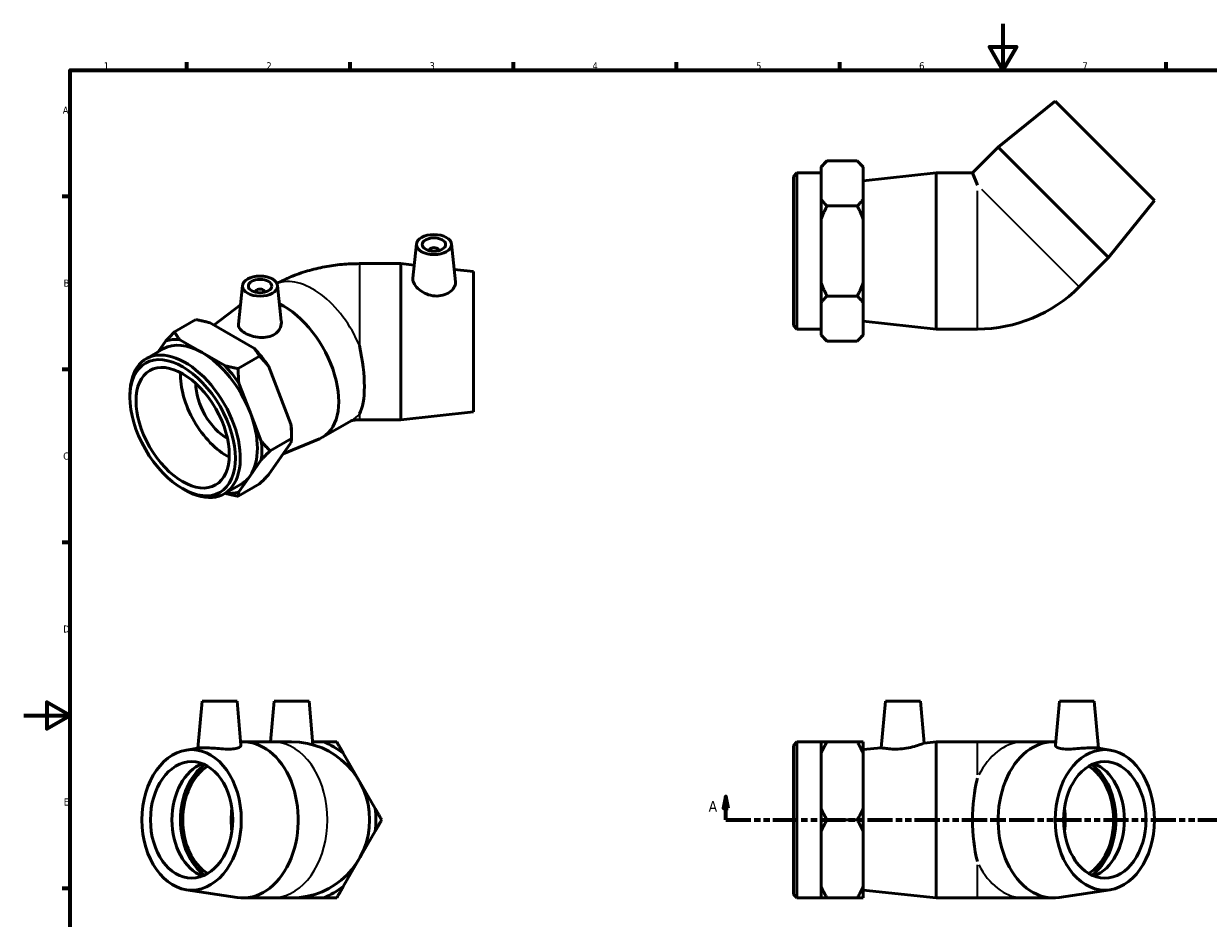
# Model space of a CAD drawing. Header units: millimetres. Extents: x 0 to 897, y -166 to 594.
# Tile 2 of 3: x 0 to 509, y 210 to 594. Entities that reach past the tile are written whole.
import ezdxf

# ---------------------------------------------------------------- set-up
doc = ezdxf.new("R2010")
doc.units = ezdxf.units.MM
doc.linetypes.add('DOUBLE_DASH_CHAIN', pattern=[1.2403, 0.6614, -0.0827, 0.1654, -0.0827, 0.1654, -0.0827])
for name, color, linetype, lineweight in [('Border (ANSI)', 7, 'Continuous', 70), ('Section Line (ANSI)', 7, 'DOUBLE_DASH_CHAIN', 70), ('Visible (ANSI)', 7, 'Continuous', 50), ('Visible Narrow (ANSI)', 7, 'Continuous', 35)]:
    doc.layers.add(name, color=color, linetype=linetype, lineweight=lineweight)
doc.styles.add('Label Text (ANSI)', font='tahoma.ttf')
doc.styles.add('Note Text (ANSI)', font='tahoma.ttf')

# ---------------------------------------------------------------- blocks, each defined once
blk = doc.blocks.new('Borders Default Border')
at = {"layer": 'Border (ANSI)'}
for p, q in [((70.08, 574), (70.08, 577.45)), ((140.17, 574), (140.17, 577.45)), ((210.25, 574), (210.25, 577.45)), ((280.33, 574), (280.33, 577.45)), ((350.42, 574), (350.42, 577.45)), ((490.58, 574), (490.58, 577.45)), ((20, 519.75), (16.55, 519.75)), ((20, 445.5), (16.55, 445.5)), ((20, 371.25), (16.55, 371.25)), ((20, 222.75), (16.55, 222.75))]:
    blk.add_line(p, q, dxfattribs=at)
at = {"layer": 'Border (ANSI)', "flags": 128}
for points in [[(420.5, 594), (420.5, 574), (414.73, 584), (426.27, 584), (420.5, 574)], [(20, 20), (20, 574), (821, 574), (821, 20), (20, 20)], [(0, 297), (20, 297), (10, 302.77), (10, 291.23), (20, 297)]]:
    blk.add_lwpolyline(points, dxfattribs=at)
at = {"layer": 'Border (ANSI)', "color": 230, "true_color": 0xff0080, "char_height": 3.05, "attachment_point": 7, "style": 'Note Text (ANSI)'}
for s, insert in [('1', (34.35, 574.4)), ('2', (104.2, 574.4)), ('3', (174.26, 574.34)), ('4', (244.23, 574.4)), ('5', (314.48, 574.34)), ('6', (384.49, 574.34)), ('7', (454.6, 574.4)), ('A', (16.78, 555.35)), ('B', (17.15, 481.1)), ('C', (16.95, 406.8)), ('D', (16.96, 332.6)), ('E', (17.21, 258.35))]:
    blk.add_mtext(s, dxfattribs=dict(at, insert=insert))
blk = doc.blocks.new('2dTransSection0')
at = {"layer": 'Section Line (ANSI)', "linetype": 'Continuous'}
for p, q in [((301.46, 262.18), (300.46, 257.18)), ((301.46, 257.18), (301.46, 262.18)), ((302.46, 257.18), (301.46, 262.18)), ((595.97, 262.18), (594.97, 257.18)), ((595.97, 257.18), (595.97, 262.18)), ((596.97, 257.18), (595.97, 262.18)), ((300.46, 257.18), (302.46, 257.18)), ((301.46, 252.18), (301.46, 257.18)), ((594.97, 257.18), (596.97, 257.18)), ((595.97, 252.18), (595.97, 257.18)), ((301.46, 252.18), (312.13, 252.18)), ((585.3, 252.18), (595.97, 252.18))]:
    blk.add_line(p, q, dxfattribs=at)
at = {"layer": 'Section Line (ANSI)', "linetype": 'DOUBLE_DASH_CHAIN', "ltscale": 16.346291}
blk.add_line((301.46, 252.18), (595.97, 252.18), dxfattribs=at)
at = {"layer": 'Section Line (ANSI)', "linetype": 'Continuous', "flags": 128}
for points in [[(302.46, 257.18), (301.46, 262.18), (300.46, 257.18), (302.46, 257.18)], [(596.97, 257.18), (595.97, 262.18), (594.97, 257.18), (596.97, 257.18)]]:
    blk.add_lwpolyline(points, dxfattribs=at)
at = {"layer": 'Section Line (ANSI)'}
for points in [[(302.46, 257.18), (301.46, 262.18), (300.46, 257.18), (302.46, 257.18)], [(596.97, 257.18), (595.97, 262.18), (594.97, 257.18), (596.97, 257.18)]]:
    blk.add_solid(points, dxfattribs=at)
at = {"layer": 'Section Line (ANSI)', "char_height": 4.57, "attachment_point": 7, "style": 'Label Text (ANSI)'}
for insert in [(294.1, 255.68), (599.44, 255.68)]:
    blk.add_mtext('A', dxfattribs=dict(at, insert=insert))

msp = doc.modelspace()

# ---------------------------------------------------------------- linework, layer by layer
at = {"layer": 'Visible (ANSI)'}
for p, q in [((442.893, 560.671), (418.427, 540.942)), ((442.893, 560.671), (485.531, 518.032)), ((418.427, 540.942), (407.39, 529.905)), ((418.427, 540.942), (465.803, 493.566)), ((342.431, 532.588), (344.931, 535.088)), ((357.931, 535.088), (344.931, 535.088)), ((360.431, 532.588), (357.931, 535.088)), ((330.531, 528.405), (332.031, 529.905)), ((332.031, 529.905), (332.031, 462.905)), ((332.031, 529.905), (342.431, 529.905)), ((342.431, 532.588), (342.431, 532.253)), ((342.431, 525.417), (342.431, 532.253)), ((360.431, 532.253), (360.431, 532.588)), ((360.431, 518.581), (360.431, 532.253)), ((360.531, 526.555), (391.781, 529.905)), ((391.781, 462.905), (391.781, 529.905)), ((391.781, 529.905), (407.39, 529.905)), ((407.39, 529.905), (409.531, 524.736)), ((330.531, 464.405), (330.531, 528.405)), ((342.431, 518.581), (342.431, 525.417)), ((360.531, 466.255), (360.531, 526.555)), ((360.431, 521.405), (360.531, 521.405)), ((342.431, 518.581), (342.431, 510.077)), ((357.931, 515.747), (344.931, 515.747)), ((360.431, 510.077), (360.431, 518.581)), ((485.531, 518.032), (465.803, 493.566)), ((342.431, 496.405), (342.431, 510.077)), ((360.431, 482.734), (360.431, 510.077)), ((168.688, 499.44), (167.11, 484.729)), ((183.659, 499.44), (185.408, 483.131)), ((174.173, 496.721), (174.173, 496.535)), ((178.173, 496.721), (178.173, 496.535)), ((342.431, 482.734), (342.431, 496.405)), ((465.803, 493.566), (453.252, 481.015)), ((161.908, 490.979), (144.158, 490.979)), ((161.908, 490.979), (161.908, 423.979)), ((167.714, 490.357), (161.908, 490.979)), ((193.158, 487.629), (184.83, 488.522)), ((193.158, 487.629), (193.158, 427.329)), ((94.002, 481.625), (92.214, 464.952)), ((99.487, 478.907), (99.487, 478.72)), ((103.487, 478.907), (103.487, 478.72)), ((108.973, 481.625), (110.62, 466.265)), ((342.431, 482.734), (342.431, 474.23)), ((360.431, 474.23), (360.431, 482.734)), ((81.687, 464.541), (93.108, 473.285)), ((342.431, 467.394), (342.431, 474.23)), ((357.931, 477.064), (344.931, 477.064)), ((360.431, 460.558), (360.431, 474.23)), ((360.431, 471.405), (360.531, 471.405)), ((73.963, 466.953), (64.77, 461.659)), ((99.074, 454.528), (79.739, 465.662)), ((330.531, 464.405), (332.031, 462.905)), ((332.031, 462.905), (342.431, 462.905)), ((342.431, 460.558), (342.431, 467.394)), ((360.531, 466.255), (391.781, 462.905)), ((391.781, 462.905), (409.531, 462.905)), ((76.679, 452.766), (67.011, 458.333)), ((342.431, 460.558), (342.431, 460.223)), ((342.431, 460.223), (344.931, 457.723)), ((360.431, 460.223), (357.931, 457.723)), ((360.431, 460.223), (360.431, 460.558)), ((52.607, 450.174), (59.961, 454.408)), ((60.998, 457.782), (57.735, 453.127)), ((86.346, 447.199), (76.679, 452.766)), ((357.931, 457.723), (344.931, 457.723)), ((101.315, 451.202), (92.123, 445.908)), ((114.755, 422.124), (105.087, 447.051)), ((97.193, 427.258), (92.36, 439.722)), ((45.637, 433.563), (45.637, 434.784)), ((193.158, 427.329), (161.908, 423.979)), ((102.027, 414.795), (97.193, 427.258)), ((128.292, 416.442), (140.843, 423.67)), ((161.908, 423.979), (144.158, 423.979)), ((114.992, 417.974), (114.992, 415.938)), ((105.087, 400.304), (114.755, 414.096)), ((114.992, 415.938), (105.799, 410.645)), ((111.455, 409.388), (126.969, 415.792)), ((97.193, 399.87), (102.027, 406.767)), ((92.36, 392.974), (97.193, 399.87)), ((68.177, 394.421), (69.233, 393.808)), ((86.042, 392.112), (93.396, 396.347)), ((101.315, 396.426), (92.123, 391.132)), ((76.619, 303.177), (74.846, 282.92)), ((76.619, 303.177), (91.619, 303.177)), ((91.619, 303.177), (93.28, 284.194)), ((107.555, 303.177), (106.024, 285.677)), ((107.555, 303.177), (122.555, 303.177)), ((122.555, 303.177), (124.197, 284.406)), ((370.016, 303.177), (368.264, 283.156)), ((370.016, 303.177), (385.016, 303.177)), ((385.016, 303.177), (386.596, 285.121)), ((444.702, 303.177), (443.041, 284.194)), ((444.702, 303.177), (459.702, 303.177)), ((459.702, 303.177), (461.474, 282.92)), ((94.206, 285.677), (106.757, 285.677)), ((115.055, 285.677), (106.757, 285.677)), ((124.086, 285.677), (128.727, 285.677)), ((330.531, 284.177), (332.031, 285.677)), ((332.031, 285.677), (332.031, 218.677)), ((332.031, 285.677), (342.431, 285.677)), ((342.431, 285.677), (342.431, 280.768)), ((357.931, 285.677), (344.931, 285.677)), ((360.431, 280.768), (360.431, 285.677)), ((386.596, 285.121), (391.781, 285.677)), ((391.781, 218.677), (391.781, 285.677)), ((391.781, 285.677), (409.531, 285.677)), ((429.564, 285.677), (409.531, 285.677)), ((442.115, 285.677), (429.564, 285.677)), ((69.823, 282.154), (75.654, 283.043)), ((137.231, 280.768), (150.902, 257.087)), ((330.531, 220.177), (330.531, 284.177)), ((342.431, 268.927), (342.431, 280.768)), ((360.431, 257.087), (360.431, 280.768)), ((360.531, 282.327), (368.264, 283.156)), ((360.531, 222.027), (360.531, 282.327)), ((466.497, 282.154), (460.667, 283.043)), ((360.431, 277.177), (360.531, 277.177)), ((342.431, 257.087), (342.431, 268.927)), ((342.431, 257.087), (342.431, 247.268)), ((360.431, 247.268), (360.431, 257.087)), ((357.931, 252.177), (344.931, 252.177)), ((150.902, 247.268), (137.231, 223.587)), ((342.431, 235.427), (342.431, 247.268)), ((360.431, 223.587), (360.431, 247.268)), ((342.431, 223.587), (342.431, 235.427)), ((360.431, 227.177), (360.531, 227.177)), ((69.823, 222.201), (91.666, 218.87)), ((330.531, 220.177), (332.031, 218.677)), ((342.431, 223.587), (342.431, 218.677)), ((360.431, 218.677), (360.431, 223.587)), ((360.531, 222.027), (391.781, 218.677)), ((466.497, 222.201), (444.654, 218.87)), ((94.206, 218.677), (106.757, 218.677)), ((106.757, 218.677), (115.055, 218.677)), ((128.727, 218.677), (115.055, 218.677)), ((332.031, 218.677), (342.431, 218.677)), ((357.931, 218.677), (344.931, 218.677)), ((391.781, 218.677), (409.531, 218.677)), ((409.531, 218.677), (429.564, 218.677)), ((442.115, 218.677), (429.564, 218.677))]:
    msp.add_line(p, q, dxfattribs=at)
for centre, radius, start, end in [((409.531, 524.736), 61.83, 270, 315), ((115.055, 252.177), 33.5, 270, 90), ((115.055, 252.177), 36.182, 52.20119, 67.79881), ((115.055, 252.177), 36.182, 352.20119, 7.79881), ((115.055, 252.177), 36.182, 292.20119, 307.79881)]:
    msp.add_arc(centre, radius, start, end, dxfattribs=at)
for centre, major_axis, ratio in [((176.173, 499.174), (7.5, 0), 0.5758617), ((176.173, 499.174), (5, 0), 0.5758617), ((101.487, 481.359), (7.5, 0), 0.5758617), ((101.487, 481.359), (5, 0), 0.5758617), ((68.264, 420.532), (15.969, -27.731), 0.5780931), ((68.264, 420.532), (14.137, -24.549), 0.5780931), ((72.109, 252.177), (0, -30.15), 0.7071068), ((464.212, 252.177), (0, -30.15), 0.7071068), ((72.109, 252.177), (0, -25), 0.7071068), ((464.212, 252.177), (0, -25), 0.7071068)]:
    msp.add_ellipse(centre, major_axis=major_axis, ratio=ratio, dxfattribs=at)
for centre, major_axis, ratio, start_param, end_param in [((176.173, 496.721), (-2, 0), 0.5758617, 2.9729035, 6.4518745), ((101.487, 478.907), (-2, 0), 0.5758617, 2.9729035, 6.4518745), ((111.575, 445.473), (16.718, -29.031), 0.5780931, 6.2071638, 8.7157768), ((76.679, 425.378), (-18.056, 31.355), 0.5780931, 5.8872046, 6.1594346), ((76.679, 425.378), (-16.718, 29.031), 0.5780931, 5.4997209, 6.2831853), ((76.679, 425.378), (-16.718, 29.031), 0.5780931, 4.4525233, 5.4997209), ((89.407, 432.707), (18.056, -31.355), 0.5780931, 1.6984144, 1.9706444), ((132.423, 457.479), (8.924, -33.379), 0.3183383, 0.3092742, 1.4351963), ((69.325, 421.143), (16.718, -29.031), 0.5780931, 5.4958534, 10.2121098), ((87.356, 431.527), (-14.137, 24.549), 0.5780931, 0.7377958, 2.4037968), ((76.679, 425.378), (-18.056, 31.355), 0.5780931, 4.8400071, 5.1122371), ((87.356, 431.527), (-9.482, 16.465), 0.5780931, 0.7726721, 2.3689205), ((76.679, 425.378), (16.718, -29.031), 0.5780931, 0.2637331, 1.3109306), ((89.407, 432.707), (18.056, -31.355), 0.5780931, 0.7873319, 0.9234469), ((76.679, 425.378), (-18.056, 31.355), 0.5780931, 3.7928095, 4.0650395), ((76.679, 425.378), (16.718, -29.031), 0.5780931, 0, 0.2637331), ((76.679, 425.378), (18.056, -31.355), 0.5780931, 5.8957015, 6.1594346), ((94.206, 252.177), (0, 33.5), 0.7071068, 3.0341863, 6.3276567), ((442.115, 252.177), (0, -33.5), 0.7071068, 3.0971213, 6.3905917), ((81.348, 252.177), (0, -25), 0.7071068, 3.4059959, 6.018782), ((85.968, 252.177), (0, 26.389), 0.7071068, 0.4559984, 2.6855942), ((85.968, 252.177), (0, 25), 0.7071068, 0.4028046, 2.7387881), ((450.353, 252.177), (0, -25), 0.7071068, 0.4028046, 2.7387881), ((450.353, 252.177), (0, -26.389), 0.7071068, 0.4559984, 2.6855942), ((454.972, 252.177), (0, 25), 0.7071068, 3.4059959, 6.018782), ((421.266, 252.177), (0, -33.5), 0.4142136, 4.1494279, 5.27535), ((106.757, 252.177), (0, 25), 0.7071068, 1.3704615, 1.7711312), ((429.564, 252.177), (0, -25), 0.7071068, 1.3704615, 1.7711312)]:
    msp.add_ellipse(centre, major_axis=major_axis, ratio=ratio, start_param=start_param, end_param=end_param, dxfattribs=at)
for points, weights in [([(344.931, 535.088), (343.467, 533.623), (342.431, 532.253)], [1, 1.00287971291, 1]), ([(360.431, 532.253), (359.396, 533.623), (357.931, 535.088)], [1, 1.00287971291, 1]), ([(342.431, 518.581), (343.467, 517.211), (344.931, 515.747)], [1, 1.00287971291, 1]), ([(344.931, 515.747), (343.467, 512.817), (342.431, 510.077)], [1, 1.00287971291, 1]), ([(357.931, 515.747), (359.396, 517.211), (360.431, 518.581)], [1, 1.00287971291, 1]), ([(360.431, 510.077), (359.396, 512.817), (357.931, 515.747)], [1, 1.00287971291, 1]), ([(342.431, 482.734), (343.467, 479.994), (344.931, 477.064)], [1, 1.00287971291, 1]), ([(357.931, 477.064), (359.396, 479.994), (360.431, 482.734)], [1, 1.00287971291, 1]), ([(344.931, 477.064), (343.467, 475.6), (342.431, 474.23)], [1, 1.00287971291, 1]), ([(360.431, 474.23), (359.396, 475.6), (357.931, 477.064)], [1, 1.00287971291, 1]), ([(79.739, 465.662), (77.07, 466.356), (73.963, 466.953)], [1, 1.00287971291, 1]), ([(60.998, 457.782), (62.699, 459.585), (64.77, 461.659)], [1, 1.00287971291, 1]), ([(64.77, 461.659), (65.806, 459.87), (67.011, 458.333)], [1, 1.00287971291, 1]), ([(342.431, 460.558), (343.467, 459.188), (344.931, 457.723)], [1, 1.00287971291, 1]), ([(357.931, 457.723), (359.396, 459.188), (360.431, 460.558)], [1, 1.00287971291, 1]), ([(101.315, 451.202), (100.28, 452.991), (99.074, 454.528)], [1, 1.00287971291, 1]), ([(105.087, 447.051), (103.387, 449.128), (101.315, 451.202)], [1, 1.00287971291, 1]), ([(86.346, 447.199), (89.016, 446.504), (92.123, 445.908)], [1, 1.00287971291, 1]), ([(92.123, 445.908), (92.123, 442.641), (92.36, 439.722)], [1, 1.00287971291, 1]), ([(114.992, 415.938), (114.992, 419.205), (114.755, 422.124)], [1, 1.00287971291, 1]), ([(102.027, 414.795), (103.728, 412.719), (105.799, 410.645)], [1, 1.00287971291, 1]), ([(114.755, 414.096), (114.992, 415.057), (114.992, 415.938)], [1, 1.00287971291, 1]), ([(105.799, 410.645), (103.728, 408.571), (102.027, 406.767)], [1, 1.00287971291, 1]), ([(101.315, 396.426), (103.387, 398.5), (105.087, 400.304)], [1, 1.00287971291, 1]), ([(92.123, 391.132), (89.11, 391.711), (86.509, 392.381)], [1, 1.00279263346, 1.00016889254]), ([(92.36, 392.974), (92.123, 392.014), (92.123, 391.132)], [1, 1.00287971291, 1]), ([(128.727, 285.677), (131.467, 285.677), (134.396, 285.677)], [1, 1.00287971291, 1]), ([(134.396, 285.677), (135.861, 283.141), (137.231, 280.768)], [1, 1.00287971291, 1]), ([(342.431, 285.677), (343.467, 285.677), (344.931, 285.677)], [1, 1.00287971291, 1]), ([(344.931, 285.677), (343.467, 283.141), (342.431, 280.768)], [1, 1.00287971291, 1]), ([(357.931, 285.677), (359.396, 285.677), (360.431, 285.677)], [1, 1.00287971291, 1]), ([(360.431, 280.768), (359.396, 283.141), (357.931, 285.677)], [1, 1.00287971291, 1]), ([(150.902, 257.087), (152.272, 254.714), (153.737, 252.177)], [1, 1.00287971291, 1]), ([(342.431, 257.087), (343.467, 254.714), (344.931, 252.177)], [1, 1.00287971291, 1]), ([(357.931, 252.177), (359.396, 254.714), (360.431, 257.087)], [1, 1.00287971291, 1]), ([(153.737, 252.177), (152.272, 249.641), (150.902, 247.268)], [1, 1.00287971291, 1]), ([(344.931, 252.177), (343.467, 249.641), (342.431, 247.268)], [1, 1.00287971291, 1]), ([(360.431, 247.268), (359.396, 249.641), (357.931, 252.177)], [1, 1.00287971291, 1]), ([(137.231, 223.587), (135.861, 221.214), (134.396, 218.677)], [1, 1.00287971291, 1]), ([(342.431, 223.587), (343.467, 221.214), (344.931, 218.677)], [1, 1.00287971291, 1]), ([(357.931, 218.677), (359.396, 221.214), (360.431, 223.587)], [1, 1.00287971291, 1]), ([(134.396, 218.677), (131.467, 218.677), (128.727, 218.677)], [1, 1.00287971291, 1]), ([(344.931, 218.677), (343.467, 218.677), (342.431, 218.677)], [1, 1.00287971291, 1]), ([(360.431, 218.677), (359.396, 218.677), (357.931, 218.677)], [1, 1.00287971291, 1])]:
    msp.add_rational_spline(points, weights, degree=2, dxfattribs=at)
for points, knots in [([(108.734, 482.473), (110.665, 483.522), (112.614, 484.447), (116.988, 486.276), (119.419, 487.128), (124.31, 488.563), (126.771, 489.147), (131.714, 490.072), (134.196, 490.413), (139.171, 490.867), (141.665, 490.979), (144.158, 490.979)], [4.74169139, 4.74169139, 4.74169139, 4.74169139, 4.86946861, 4.86946861, 5.02654825, 5.02654825, 5.18362788, 5.18362788, 5.34070751, 5.34070751, 5.49778714, 5.49778714, 5.49778714, 5.49778714]), ([(185.407, 483.131), (185.419, 483.023), (185.425, 482.914), (185.425, 482.148), (185.205, 481.409), (184.306, 479.985), (183.627, 479.303), (182.06, 478.216), (181.065, 477.737), (178.871, 477.146), (177.673, 477.038), (175.339, 477.192), (174.062, 477.489), (171.724, 478.454), (170.663, 479.116), (169.004, 480.498), (168.288, 481.309), (167.333, 482.925), (167.094, 483.728), (167.094, 484.519), (167.099, 484.625), (167.111, 484.729)], [1.3083228, 1.3083228, 1.3083228, 1.3083228, 1.3647813, 1.3647813, 1.7072319, 1.7072319, 2.0496826, 2.0496826, 2.3896226, 2.3896226, 2.7295626, 2.7295626, 3.0937811, 3.0937811, 3.4579995, 3.4579995, 3.8143263, 3.8143263, 4.1706531, 4.1706531, 4.2261535, 4.2261535, 4.2261535, 4.2261535]), ([(107.787, 460.711), (106.966, 460.172), (105.933, 459.748), (103.687, 459.28), (102.473, 459.232), (100.206, 459.404), (98.997, 459.636), (96.77, 460.315), (95.753, 460.759), (94.138, 461.689), (93.433, 462.237), (92.477, 463.391), (92.227, 463.999), (92.197, 464.703), (92.201, 464.826), (92.215, 464.952)], [0, 0, 0, 0, 0.33994, 0.33994, 0.6798801, 0.6798801, 1.0223307, 1.0223307, 1.3647813, 1.3647813, 1.7072319, 1.7072319, 2.0496826, 2.0496826, 2.1205728, 2.1205728, 2.1205728, 2.1205728]), ([(110.619, 466.264), (110.64, 466.075), (110.65, 465.886), (110.649, 464.801), (110.408, 463.828), (109.418, 462.07), (108.667, 461.288), (107.787, 460.711)], [4.80768931, 4.80768931, 4.80768931, 4.80768931, 4.88330667, 4.88330667, 5.24752512, 5.24752512, 5.61174356, 5.61174356, 5.61174356, 5.61174356]), ([(140.546, 423.499), (140.581, 423.511), (140.624, 423.525), (140.821, 423.585), (141.031, 423.641), (141.532, 423.749), (141.819, 423.801), (142.446, 423.887), (142.785, 423.922), (143.47, 423.968), (143.814, 423.979), (144.158, 423.979)], [-1.31567365, -1.31567365, -1.31567365, -1.31567365, -1.27163888, -1.27163888, -1.14337508, -1.14337508, -1.02078232, -1.02078232, -0.89956106, -0.89956106, -0.78539816, -0.78539816, -0.78539816, -0.78539816]), ([(386.596, 285.121), (386.596, 285.121), (386.357, 285.025), (385.401, 284.669), (384.685, 284.412), (383.027, 283.888), (381.965, 283.585), (379.628, 283.065), (378.351, 282.853), (377.143, 282.729)], [4.1706531, 4.1706531, 4.1706531, 4.1706531, 4.5269799, 4.5269799, 4.8833067, 4.8833067, 5.2475251, 5.2475251, 5.6117436, 5.6117436, 5.6117436, 5.6117436]), ([(90.418, 282.729), (89.597, 282.614), (88.564, 282.562), (86.318, 282.592), (85.105, 282.671), (82.837, 282.845), (81.628, 282.953), (79.401, 283.111), (78.384, 283.156), (76.807, 283.156), (76.13, 283.115), (75.654, 283.043)], [0, 0, 0, 0, 0.33994, 0.33994, 0.6798801, 0.6798801, 1.0223307, 1.0223307, 1.3647813, 1.3647813, 1.6913488, 1.6913488, 1.6913488, 1.6913488]), ([(93.279, 284.194), (93.281, 284.18), (93.281, 284.167), (93.281, 283.888), (93.039, 283.585), (92.049, 283.065), (91.298, 282.853), (90.418, 282.729)], [4.86453955, 4.86453955, 4.86453955, 4.86453955, 4.88330667, 4.88330667, 5.24752512, 5.24752512, 5.61174356, 5.61174356, 5.61174356, 5.61174356]), ([(377.143, 282.729), (376.017, 282.614), (374.818, 282.562), (372.625, 282.592), (371.63, 282.671), (370.062, 282.845), (369.384, 282.953), (368.485, 283.111), (368.264, 283.156), (368.264, 283.156)], [0, 0, 0, 0, 0.33994, 0.33994, 0.6798801, 0.6798801, 1.0223307, 1.0223307, 1.3647813, 1.3647813, 1.3647813, 1.3647813]), ([(460.667, 283.043), (460.191, 283.115), (459.514, 283.156), (457.937, 283.156), (456.919, 283.111), (454.693, 282.953), (453.483, 282.845), (451.216, 282.671), (450.003, 282.592), (447.757, 282.562), (446.724, 282.614), (445.022, 282.853), (444.272, 283.065), (443.281, 283.585), (443.04, 283.888), (443.039, 284.167), (443.04, 284.18), (443.041, 284.194)], [1.0382139, 1.0382139, 1.0382139, 1.0382139, 1.3647813, 1.3647813, 1.7072319, 1.7072319, 2.0496826, 2.0496826, 2.3896226, 2.3896226, 2.7295626, 2.7295626, 3.0937811, 3.0937811, 3.4579995, 3.4579995, 3.4767666, 3.4767666, 3.4767666, 3.4767666])]:
    msp.add_open_spline(points, degree=3, knots=knots, dxfattribs=at)
at = {"layer": 'Visible Narrow (ANSI)'}
for p, q in [((409.531, 463.184), (409.531, 522.202)), ((411.323, 522.944), (453.055, 481.212)), ((144.158, 490.979), (144.158, 455.781)), ((144.158, 426.548), (144.158, 423.979)), ((409.531, 271.46), (409.531, 285.635)), ((409.531, 218.72), (409.531, 232.894))]:
    msp.add_line(p, q, dxfattribs=at)
for centre, major_axis, ratio, start_param, end_param in [((124.126, 452.701), (-16.718, 29.031), 0.5780931, 4.4918856, 6.2051139), ((124.126, 452.701), (16.718, -29.031), 0.5780931, 0, 0.2243708), ((106.757, 252.177), (0, 33.5), 0.7071068, 3.2986723, 6.1261057), ((429.564, 252.177), (0, 33.5), 0.7071068, 0.0503918, 0.9574435), ((429.564, 252.177), (0, -33.5), 0.7071068, 5.3257418, 6.2327935)]:
    msp.add_ellipse(centre, major_axis=major_axis, ratio=ratio, start_param=start_param, end_param=end_param, dxfattribs=at)

# ---------------------------------------------------------------- block references
msp.add_blockref('Borders Default Border', (0, 0))
at = {"layer": 'Section Line (ANSI)'}
msp.add_blockref('2dTransSection0', (0, 0), dxfattribs=at)

doc.saveas('drawing.dxf')
